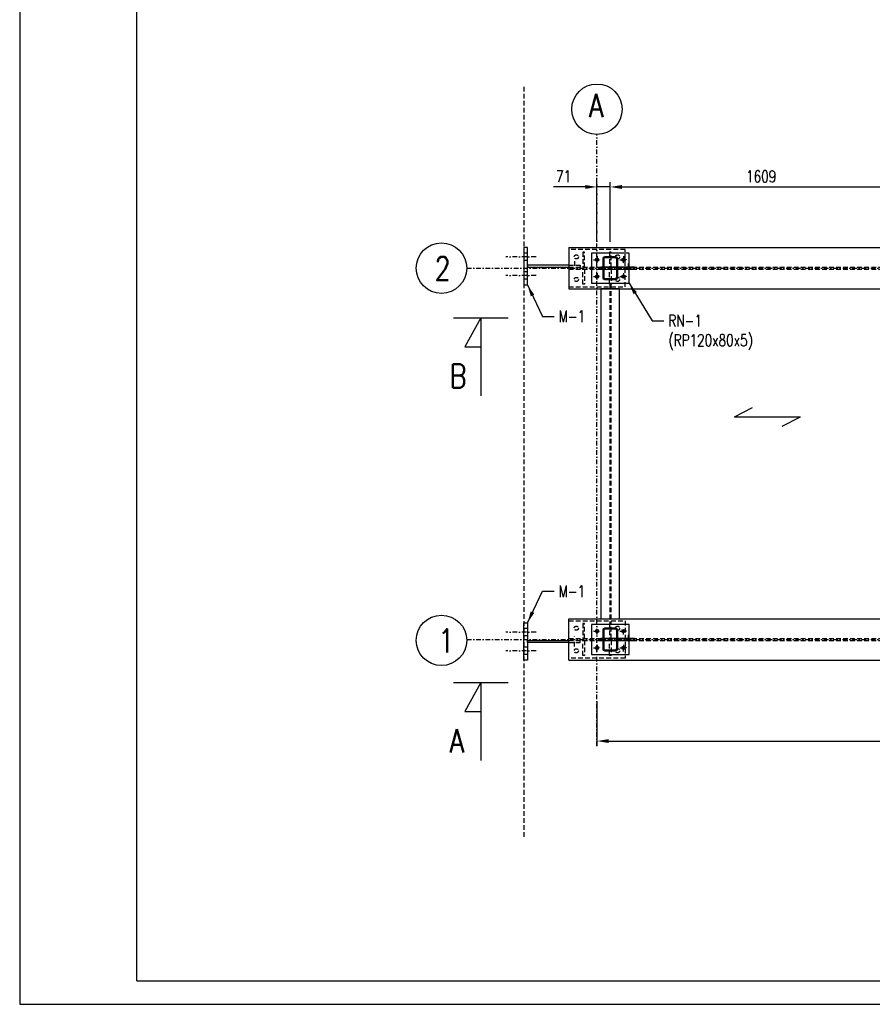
# Model space of a CAD drawing. Header units: centimetres. Extents: x 686402 to 1830517, y -1283654 to -666360.
# Tile 30 of 35: x 1784427 to 1788971, y -1033108 to -1027858. Entities that reach past the tile are written whole.
import ezdxf

# ---------------------------------------------------------------- set-up
doc = ezdxf.new("R2010")
doc.units = ezdxf.units.CM
doc.header["$LTSCALE"] = 50
doc.header["$MEASUREMENT"] = 0
doc.linetypes.add('DASHDOT', pattern=[1, 0.5, -0.25, 0, -0.25])
doc.linetypes.add('DASHED', pattern=[0.75, 0.5, -0.25])
for name, color, linetype in [('0-Ramki', 2, 'Continuous'), ('k_stal_niewid', 4, 'DASHED'), ('k_stal_osie', 1, 'DASHDOT'), ('k_stal_otwory', 1, 'DASHDOT'), ('k_stal_przekroj', 3, 'Continuous'), ('k_stal_widok', 7, 'Continuous'), ('k_stal_wymiary', 3, 'Continuous')]:
    doc.layers.add(name, color=color, linetype=linetype)
doc.styles.add('MSE-200', font='romans.shx', dxfattribs={"width": 0.8, "height": 40})
doc.styles.add('TXT3', font='romans.shx', dxfattribs={"width": 0.75})
doc.dimstyles.new('Skala_1_25', dxfattribs={"dimscale": 25, "dimtxt": 2.5, "dimasz": 2.5, "dimexe": 1, "dimexo": 1, "dimgap": 1, "dimtad": 1, "dimdec": 0, "dimzin": 0, "dimdsep": 46, "dimtxsty": 'TXT3', "dimcen": 2.5, "dimadec": 0, "dimazin": 0, "dimtfac": 1, "dimtdec": 0, "dimtmove": 0, "dimatfit": 3, "dimfxl": 0, "dimtolj": 1, "dimtzin": 0, "dimarcsym": 0})

# ---------------------------------------------------------------- blocks, each defined once
blk = doc.blocks.new('*D1226')
at = {"layer": 'Defpoints', "color": 0}
for p in [(1787503.2, -1031466.3), (1793013.2, -1031459.9), (1793013.2, -1031704.5)]:
    blk.add_point(p, dxfattribs=at)
at = {"layer": 'k_stal_wymiary', "color": 0, "lineweight": -2}
for p, q in [((1787503.2, -1031491.3), (1787503.2, -1031729.5)), ((1793013.2, -1031484.9), (1793013.2, -1031729.5)), ((1787565.7, -1031704.5), (1792950.7, -1031704.5))]:
    blk.add_line(p, q, dxfattribs=at)
at = {"layer": 'k_stal_wymiary', "color": 0}
for points in [[(1787565.7, -1031694.1), (1787565.7, -1031714.9), (1787503.2, -1031704.5)], [(1792950.7, -1031694.1), (1792950.7, -1031714.9), (1793013.2, -1031704.5)]]:
    blk.add_solid(points, dxfattribs=at)
at = {"layer": 'k_stal_wymiary', "color": 0, "insert": (1790333.2, -1031648.3), "char_height": 62.5, "attachment_point": 5, "style": 'TXT3'}
blk.add_mtext('\\A1;5510', dxfattribs=at)
blk = doc.blocks.new('*D1228')
at = {"layer": 'Defpoints', "color": 0}
for p in [(1787503.2, -1028750.1), (1787503.2, -1029068.3), (1787574.2, -1029068.3)]:
    blk.add_point(p, dxfattribs=at)
at = {"layer": 'k_stal_wymiary', "color": 0, "lineweight": -2}
for p, q in [((1787503.2, -1029043.3), (1787503.2, -1028725.1)), ((1787574.2, -1029043.3), (1787574.2, -1028725.1)), ((1787440.7, -1028750.1), (1787272.4, -1028750.1)), ((1787574.2, -1028750.1), (1787503.2, -1028750.1)), ((1787636.7, -1028750.1), (1787699.2, -1028750.1))]:
    blk.add_line(p, q, dxfattribs=at)
at = {"layer": 'k_stal_wymiary', "color": 0}
for points in [[(1787440.7, -1028739.7), (1787440.7, -1028760.6), (1787503.2, -1028750.1)], [(1787636.7, -1028739.7), (1787636.7, -1028760.6), (1787574.2, -1028750.1)]]:
    blk.add_solid(points, dxfattribs=at)
at = {"layer": 'k_stal_wymiary', "color": 0, "insert": (1787325.3, -1028693.9), "char_height": 62.5, "attachment_point": 5, "style": 'TXT3'}
blk.add_mtext('\\A1;71', dxfattribs=at)
blk = doc.blocks.new('*D1250')
at = {"layer": 'Defpoints', "color": 0}
for p in [(1789183.2, -1028750.1), (1787574.2, -1029043.3), (1789183.2, -1029028.1)]:
    blk.add_point(p, dxfattribs=at)
at = {"layer": 'k_stal_wymiary', "color": 0, "lineweight": -2}
for p, q in [((1787574.2, -1029018.3), (1787574.2, -1028725.1)), ((1789183.2, -1029003.1), (1789183.2, -1028725.1)), ((1787636.7, -1028750.1), (1789120.7, -1028750.1))]:
    blk.add_line(p, q, dxfattribs=at)
at = {"layer": 'k_stal_wymiary', "color": 0}
for points in [[(1787636.7, -1028739.7), (1787636.7, -1028760.6), (1787574.2, -1028750.1)], [(1789120.7, -1028739.7), (1789120.7, -1028760.6), (1789183.2, -1028750.1)]]:
    blk.add_solid(points, dxfattribs=at)
at = {"layer": 'k_stal_wymiary', "color": 0, "insert": (1788378.7, -1028693.9), "char_height": 62.5, "attachment_point": 5, "style": 'TXT3'}
blk.add_mtext('\\A1;1609', dxfattribs=at)

msp = doc.modelspace()

# ---------------------------------------------------------------- hatches: boundary and pattern name
at = {"layer": 'k_stal_przekroj'}
h = msp.add_hatch(dxfattribs=at)
h.set_pattern_fill('ANSI31', color=256, scale=25, style=0)
h.set_pattern_definition([(45, (33876.7193, 32006.4287), (-2.209708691, 2.209708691), [])])
h.paths.add_polyline_path([(1787604.2, -1029123.1), (1787574.2, -1029123.1), (1787574.2, -1029128.1), (1787604.2, -1029128.1, -0.414214), (1787609.2, -1029133.1), (1787609.2, -1029177.1), (1787614.2, -1029177.1), (1787614.2, -1029133.1, 0.414214)])
h.paths.add_polyline_path([(1787574.2, -1029123.1), (1787544.2, -1029123.1, 0.414214), (1787534.2, -1029133.1), (1787534.2, -1029177.1), (1787539.2, -1029177.1), (1787539.2, -1029133.1, -0.414214), (1787544.2, -1029128.1), (1787574.2, -1029128.1)])
h.paths.add_polyline_path([(1787539.2, -1029177.1), (1787534.2, -1029177.1), (1787534.2, -1029183.1), (1787539.2, -1029183.1)])
h.paths.add_polyline_path([(1787539.2, -1029183.1), (1787534.2, -1029183.1), (1787534.2, -1029189.1), (1787539.2, -1029189.1)])
h.paths.add_polyline_path([(1787539.2, -1029189.1), (1787534.2, -1029189.1), (1787534.2, -1029233.1, 0.414214), (1787544.2, -1029243.1), (1787574.2, -1029243.1), (1787574.2, -1029238.1), (1787544.2, -1029238.1, -0.414214), (1787539.2, -1029233.1)])
h.paths.add_polyline_path([(1787614.2, -1029233.1), (1787614.2, -1029189.1), (1787609.2, -1029189.1), (1787609.2, -1029233.1, -0.414214), (1787604.2, -1029238.1), (1787574.2, -1029238.1), (1787574.2, -1029243.1), (1787604.2, -1029243.1, 0.414214)])
h.paths.add_polyline_path([(1787614.2, -1029183.1), (1787609.2, -1029183.1), (1787609.2, -1029189.1), (1787614.2, -1029189.1)])
h.paths.add_polyline_path([(1787614.2, -1029177.1), (1787609.2, -1029177.1), (1787609.2, -1029183.1), (1787614.2, -1029183.1)])
h = msp.add_hatch(dxfattribs=at)
h.set_pattern_fill('ANSI31', color=256, scale=25, style=0)
h.set_pattern_definition([(45, (33876.7193, 30026.4287), (-2.209708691, 2.209708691), [])])
h.paths.add_polyline_path([(1787604.2, -1031103.1), (1787574.2, -1031103.1), (1787574.2, -1031108.1), (1787604.2, -1031108.1, -0.414214), (1787609.2, -1031113.1), (1787609.2, -1031157.1), (1787614.2, -1031157.1), (1787614.2, -1031113.1, 0.414214)])
h.paths.add_polyline_path([(1787574.2, -1031103.1), (1787544.2, -1031103.1, 0.414214), (1787534.2, -1031113.1), (1787534.2, -1031157.1), (1787539.2, -1031157.1), (1787539.2, -1031113.1, -0.414214), (1787544.2, -1031108.1), (1787574.2, -1031108.1)])
h.paths.add_polyline_path([(1787539.2, -1031157.1), (1787534.2, -1031157.1), (1787534.2, -1031163.1), (1787539.2, -1031163.1)])
h.paths.add_polyline_path([(1787539.2, -1031163.1), (1787534.2, -1031163.1), (1787534.2, -1031169.1), (1787539.2, -1031169.1)])
h.paths.add_polyline_path([(1787539.2, -1031169.1), (1787534.2, -1031169.1), (1787534.2, -1031213.1, 0.414214), (1787544.2, -1031223.1), (1787574.2, -1031223.1), (1787574.2, -1031218.1), (1787544.2, -1031218.1, -0.414214), (1787539.2, -1031213.1)])
h.paths.add_polyline_path([(1787614.2, -1031213.1), (1787614.2, -1031169.1), (1787609.2, -1031169.1), (1787609.2, -1031213.1, -0.414214), (1787604.2, -1031218.1), (1787574.2, -1031218.1), (1787574.2, -1031223.1), (1787604.2, -1031223.1, 0.414214)])
h.paths.add_polyline_path([(1787614.2, -1031163.1), (1787609.2, -1031163.1), (1787609.2, -1031169.1), (1787614.2, -1031169.1)])
h.paths.add_polyline_path([(1787614.2, -1031157.1), (1787609.2, -1031157.1), (1787609.2, -1031163.1), (1787614.2, -1031163.1)])

# ---------------------------------------------------------------- linework, layer by layer
at = {"layer": '0-Ramki', "color": 1}
for q in [(1785051.6, -1025683.2), (1796100.6, -1032983.2)]:
    msp.add_line((1785051.6, -1032983.2), q, dxfattribs=at)
at = {"layer": 'k_stal_niewid'}
for p, q in [((1787113.2, -1028215.5), (1787113.2, -1032226.7)), ((1787133.2, -1029102.3), (1787113.2, -1029102.3)), ((1787133.2, -1029142.3), (1787113.2, -1029142.3)), ((1787133.2, -1029202.3), (1787113.2, -1029202.3)), ((1787353.2, -1029166.3), (1787413.2, -1029166.3)), ((1787353.2, -1029178.3), (1793163.2, -1029178.3)), ((1787353.2, -1029187.8), (1793163.2, -1029187.8)), ((1787413.2, -1029166.3), (1787413.2, -1029178.3)), ((1787534.2, -1029177.1), (1787539.2, -1029177.1)), ((1787534.2, -1029189.1), (1787539.2, -1029189.1)), ((1787609.2, -1029177.1), (1787614.2, -1029177.1)), ((1787609.2, -1029189.1), (1787614.2, -1029189.1)), ((1787658.2, -1029177.1), (1787658.2, -1029189.1)), ((1787674.2, -1029177.1), (1787674.2, -1029189.1)), ((1787680.2, -1029177.1), (1787680.2, -1029189.1)), ((1787133.2, -1029242.3), (1787113.2, -1029242.3)), ((1787571.2, -1029267.8), (1787571.2, -1031078.3)), ((1787577.2, -1029267.8), (1787577.2, -1031078.3)), ((1787133.2, -1031103.8), (1787113.2, -1031103.8)), ((1787133.2, -1031143.8), (1787113.2, -1031143.8)), ((1787133.2, -1031203.8), (1787113.2, -1031203.8)), ((1787353.2, -1031158.3), (1793163.2, -1031158.3)), ((1787353.2, -1031167.8), (1793163.2, -1031167.8)), ((1787353.2, -1031179.8), (1787413.2, -1031179.8)), ((1787413.2, -1031179.8), (1787413.2, -1031167.8)), ((1787534.2, -1031157.1), (1787539.2, -1031157.1)), ((1787534.2, -1031169.1), (1787539.2, -1031169.1)), ((1787609.2, -1031157.1), (1787614.2, -1031157.1)), ((1787609.2, -1031169.1), (1787614.2, -1031169.1)), ((1787658.2, -1031157.1), (1787658.2, -1031169.1)), ((1787674.2, -1031157.1), (1787674.2, -1031169.1)), ((1787680.2, -1031157.1), (1787680.2, -1031169.1)), ((1787133.2, -1031243.8), (1787113.2, -1031243.8))]:
    msp.add_line(p, q, dxfattribs=at)
for points in [[(1787353.2, -1029283.1), (1787653.2, -1029283.1), (1787653.2, -1029083.1), (1787353.2, -1029083.1)], [(1787428.2, -1029178.3), (1787436.2, -1029178.3), (1787436.2, -1029098.3), (1787428.2, -1029098.3)], [(1787570.2, -1029178.3), (1787578.2, -1029178.3), (1787578.2, -1029098.3), (1787570.2, -1029098.3)], [(1787428.2, -1029187.8), (1787436.2, -1029187.8), (1787436.2, -1029267.8), (1787428.2, -1029267.8)], [(1787570.2, -1029187.8), (1787578.2, -1029187.8), (1787578.2, -1029267.8), (1787570.2, -1029267.8)], [(1787353.2, -1031063.1), (1787653.2, -1031063.1), (1787653.2, -1031263.1), (1787353.2, -1031263.1)], [(1787428.2, -1031158.3), (1787436.2, -1031158.3), (1787436.2, -1031078.3), (1787428.2, -1031078.3)], [(1787570.2, -1031158.3), (1787578.2, -1031158.3), (1787578.2, -1031078.3), (1787570.2, -1031078.3)], [(1787428.2, -1031167.8), (1787436.2, -1031167.8), (1787436.2, -1031247.8), (1787428.2, -1031247.8)], [(1787570.2, -1031167.8), (1787578.2, -1031167.8), (1787578.2, -1031247.8), (1787570.2, -1031247.8)]]:
    msp.add_lwpolyline(points, close=True, dxfattribs=at)
for centre in [(1787393.2, -1029123.1), (1787613.2, -1029123.1), (1787393.2, -1029243.1), (1787613.2, -1029243.1), (1787393.2, -1031103.1), (1787613.2, -1031103.1), (1787393.2, -1031223.1), (1787613.2, -1031223.1)]:
    msp.add_circle(centre, 11, dxfattribs=at)
at = {"layer": 'k_stal_osie'}
for p, q in [((1787503.2, -1031732), (1787503.2, -1028470.3)), ((1786809, -1029183.1), (1793343.2, -1029183.1)), ((1786808.9, -1031163.1), (1793343.2, -1031163.1))]:
    msp.add_line(p, q, dxfattribs=at)
at = {"layer": 'k_stal_otwory'}
for p, q in [((1787178.5, -1029122.3), (1787017.5, -1029122.3)), ((1787383.2, -1029146.4), (1787383.2, -1029198.2)), ((1787485, -1029138.1), (1787523.4, -1029138.1)), ((1787488.1, -1029138.1), (1787520.3, -1029138.1)), ((1787504.2, -1029118.9), (1787504.2, -1029157.3)), ((1787504.2, -1029154.2), (1787504.2, -1029121.9)), ((1787625, -1029138.1), (1787663.4, -1029138.1)), ((1787660.3, -1029138.1), (1787628.1, -1029138.1)), ((1787644.2, -1029118.9), (1787644.2, -1029157.3)), ((1787644.2, -1029154.2), (1787644.2, -1029121.9)), ((1787504.2, -1029208.9), (1787504.2, -1029247.3)), ((1787644.2, -1029208.9), (1787644.2, -1029247.3)), ((1787669.2, -1029158.1), (1787669.2, -1029208.1)), ((1787178.5, -1029222.3), (1787017.5, -1029222.3)), ((1787485, -1029228.1), (1787523.4, -1029228.1)), ((1787488.1, -1029228.1), (1787520.3, -1029228.1)), ((1787504.2, -1029211.9), (1787504.2, -1029244.2)), ((1787625, -1029228.1), (1787663.4, -1029228.1)), ((1787660.3, -1029228.1), (1787628.1, -1029228.1)), ((1787644.2, -1029211.9), (1787644.2, -1029244.2)), ((1787504.2, -1031137.3), (1787504.2, -1031098.9)), ((1787644.2, -1031137.3), (1787644.2, -1031098.9)), ((1787178.5, -1031123.8), (1787017.5, -1031123.8)), ((1787383.2, -1031199.7), (1787383.2, -1031147.9)), ((1787485, -1031118.1), (1787523.4, -1031118.1)), ((1787488.1, -1031118.1), (1787520.3, -1031118.1)), ((1787504.2, -1031134.2), (1787504.2, -1031101.9)), ((1787625, -1031118.1), (1787663.4, -1031118.1)), ((1787660.3, -1031118.1), (1787628.1, -1031118.1)), ((1787644.2, -1031134.2), (1787644.2, -1031101.9)), ((1787669.2, -1031138.1), (1787669.2, -1031188.1)), ((1787504.2, -1031227.3), (1787504.2, -1031188.9)), ((1787504.2, -1031191.9), (1787504.2, -1031224.2)), ((1787644.2, -1031227.3), (1787644.2, -1031188.9)), ((1787644.2, -1031191.9), (1787644.2, -1031224.2)), ((1787178.5, -1031223.8), (1787017.5, -1031223.8)), ((1787485, -1031208.1), (1787523.4, -1031208.1)), ((1787488.1, -1031208.1), (1787520.3, -1031208.1)), ((1787625, -1031208.1), (1787663.4, -1031208.1)), ((1787660.3, -1031208.1), (1787628.1, -1031208.1))]:
    msp.add_line(p, q, dxfattribs=at)
at = {"layer": 'k_stal_widok'}
for p, q in [((1787353.2, -1029073.1), (1793163.2, -1029073.1)), ((1787353.2, -1029073.1), (1787353.2, -1029293.1)), ((1787684.2, -1029177.1), (1787684.2, -1029189.1)), ((1787353.2, -1029293.1), (1793163.2, -1029293.1)), ((1787353.2, -1031053.1), (1793163.2, -1031053.1)), ((1787353.2, -1031273.1), (1787353.2, -1031053.1)), ((1787684.2, -1031157.1), (1787684.2, -1031169.1)), ((1787353.2, -1031273.1), (1793163.2, -1031273.1))]:
    msp.add_line(p, q, dxfattribs=at)
for points in [[(1784426.6, -1033108.2), (1799276.6, -1033108.2), (1799276.6, -1022608.2), (1784426.6, -1022608.2)], [(1787113.2, -1029272.3), (1787133.2, -1029272.3), (1787133.2, -1029072.3), (1787113.2, -1029072.3)], [(1787524.2, -1031053.1), (1787624.2, -1031053.1), (1787624.2, -1029293.1), (1787524.2, -1029293.1)], [(1787113.2, -1031073.8), (1787133.2, -1031073.8), (1787133.2, -1031273.8), (1787113.2, -1031273.8)]]:
    msp.add_lwpolyline(points, close=True, dxfattribs=at)
for points in [[(1787674.2, -1029177.1), (1787674.2, -1029103.1), (1787474.2, -1029103.1), (1787474.2, -1029263.1), (1787674.2, -1029263.1), (1787674.2, -1029189.1)], [(1787353.2, -1029166.3), (1787133.2, -1029166.3), (1787133.2, -1029178.3), (1787353.2, -1029178.3)], [(1787534.2, -1029177.1), (1787524.2, -1029177.1), (1787524.2, -1029189.1), (1787534.2, -1029189.1)], [(1787609.2, -1029177.1), (1787539.2, -1029177.1)], [(1787539.2, -1029189.1), (1787609.2, -1029189.1)], [(1787614.2, -1029189.1), (1787704.2, -1029189.1), (1787704.2, -1029177.1), (1787614.2, -1029177.1)], [(1787674.2, -1031157.1), (1787674.2, -1031083.1), (1787474.2, -1031083.1), (1787474.2, -1031243.1), (1787674.2, -1031243.1), (1787674.2, -1031169.1)], [(1787353.2, -1031179.8), (1787133.2, -1031179.8), (1787133.2, -1031167.8), (1787353.2, -1031167.8)], [(1787534.2, -1031157.1), (1787524.2, -1031157.1), (1787524.2, -1031169.1), (1787534.2, -1031169.1)], [(1787609.2, -1031157.1), (1787539.2, -1031157.1)], [(1787539.2, -1031169.1), (1787609.2, -1031169.1)], [(1787614.2, -1031169.1), (1787704.2, -1031169.1), (1787704.2, -1031157.1), (1787614.2, -1031157.1)]]:
    msp.add_lwpolyline(points, dxfattribs=at)
for points in [[(1787544.2, -1029243.1), (1787604.2, -1029243.1, 0.414214), (1787614.2, -1029233.1), (1787614.2, -1029133.1, 0.414214), (1787604.2, -1029123.1), (1787544.2, -1029123.1, 0.414214), (1787534.2, -1029133.1), (1787534.2, -1029233.1, 0.414214)], [(1787544.2, -1029238.1), (1787604.2, -1029238.1, 0.414214), (1787609.2, -1029233.1), (1787609.2, -1029133.1, 0.414214), (1787604.2, -1029128.1), (1787544.2, -1029128.1, 0.414214), (1787539.2, -1029133.1), (1787539.2, -1029233.1, 0.414214)], [(1787544.2, -1031223.1), (1787604.2, -1031223.1, 0.414214), (1787614.2, -1031213.1), (1787614.2, -1031113.1, 0.414214), (1787604.2, -1031103.1), (1787544.2, -1031103.1, 0.414214), (1787534.2, -1031113.1), (1787534.2, -1031213.1, 0.414214)], [(1787544.2, -1031218.1), (1787604.2, -1031218.1, 0.414214), (1787609.2, -1031213.1), (1787609.2, -1031113.1, 0.414214), (1787604.2, -1031108.1), (1787544.2, -1031108.1, 0.414214), (1787539.2, -1031113.1), (1787539.2, -1031213.1, 0.414214)]]:
    msp.add_lwpolyline(points, format="xyb", close=True, dxfattribs=at)
for centre in [(1787504.2, -1029138.1), (1787504.2, -1029138.1), (1787644.2, -1029138.1), (1787644.2, -1029138.1), (1787504.2, -1029228.1), (1787504.2, -1029228.1), (1787644.2, -1029228.1), (1787644.2, -1029228.1), (1787504.2, -1031118.1), (1787504.2, -1031118.1), (1787644.2, -1031118.1), (1787644.2, -1031118.1), (1787504.2, -1031208.1), (1787504.2, -1031208.1), (1787644.2, -1031208.1), (1787644.2, -1031208.1)]:
    msp.add_circle(centre, 9, dxfattribs=at)
at = {"layer": 'k_stal_wymiary'}
for p, q in [((1786738.6, -1029447.7), (1787030.9, -1029447.7)), ((1786738.6, -1029447.7), (1787030.9, -1029447.7)), ((1786884.8, -1029447.7), (1786798.9, -1029602.5)), ((1786884.8, -1029447.7), (1786798.9, -1029602.5)), ((1786884.8, -1029447.7), (1786884.8, -1029864)), ((1786884.8, -1029447.7), (1786884.8, -1029864)), ((1786798.9, -1029602.5), (1786884.8, -1029602.5)), ((1786798.9, -1029602.5), (1786884.8, -1029602.5)), ((1788235.9, -1029976.5), (1788332.4, -1029926.8)), ((1788235.9, -1029976.5), (1788587.3, -1029976.5)), ((1788490.8, -1030026.3), (1788587.3, -1029976.5)), ((1786738.6, -1031392.9), (1787030.9, -1031392.9)), ((1786738.6, -1031392.9), (1787030.9, -1031392.9)), ((1786884.8, -1031392.9), (1786798.9, -1031547.6)), ((1786884.8, -1031392.9), (1786798.9, -1031547.6)), ((1786884.8, -1031392.9), (1786884.8, -1031809.1)), ((1786884.8, -1031392.9), (1786884.8, -1031809.1)), ((1786798.9, -1031547.6), (1786884.8, -1031547.6)), ((1786798.9, -1031547.6), (1786884.8, -1031547.6))]:
    msp.add_line(p, q, dxfattribs=at)
for centre in [(1787503.2, -1028335.7), (1786674.5, -1029183.1), (1786674.5, -1031167.8)]:
    msp.add_circle(centre, 134.5, dxfattribs=at)

# ---------------------------------------------------------------- texts
at = {"layer": 'k_stal_wymiary', "style": 'MSE-200', "width": 0.8}
for s, p in [('A', (1787461.4, -1028378.1)), ('2', (1786637.9, -1029247.2)), ('B', (1786718.6, -1029820.7)), ('1', (1786657, -1031231.9)), ('A', (1786718.6, -1031765.9))]:
    msp.add_text(s, height=125, dxfattribs=at).set_placement(p)
at = {"layer": 'k_stal_wymiary', "char_height": 62.5, "width": 60, "style": 'TXT3'}
for s, insert, attachment_point in [('\\A1;M-1', (1787299.7, -1029409.2), 1), ('\\A1;RN-1 (RP120x80x5)', (1787884.4, -1029432.2), 1), ('\\A1;M-1', (1787299.7, -1030936.9), 7)]:
    msp.add_mtext(s, dxfattribs=dict(at, insert=insert, attachment_point=attachment_point))

# ---------------------------------------------------------------- dimensions: what is measured, and where the dimension line sits
at = {"layer": 'k_stal_wymiary'}
for base, p1, p2, picture, middle in [((1787503.2, -1028750.1), (1787574.2, -1029068.3), (1787503.2, -1029068.3), '*D1228', (1787325.3, -1028693.9)), ((1789183.2, -1028750.1), (1787574.2, -1029043.3), (1789183.2, -1029028.1), '*D1250', (1788378.7, -1028693.9))]:
    dim = msp.add_linear_dim(base=base, p1=p1, p2=p2, dimstyle='Skala_1_25', dxfattribs=at)
    dim.commit()
    dim.dimension.update_dxf_attribs({"geometry": picture, "text_midpoint": middle})
dim = msp.add_linear_dim(base=(1793013.2, -1031704.5), p1=(1787503.2, -1031466.3), p2=(1793013.2, -1031459.9), dimstyle='Skala_1_25', dxfattribs=at)
dim.commit()
dim.dimension.update_dxf_attribs({"geometry": '*D1226', "text_midpoint": (1790333.2, -1031704.5), "dimtype": 160})

# ---------------------------------------------------------------- leaders
at = {"layer": 'k_stal_wymiary', "annotation_type": 0, "has_hookline": 1, "hookline_direction": 0}
for points, text_width in [([(1787133.2, -1029272.3), (1787212.2, -1029440.4), (1787274.7, -1029440.4)], 122.8), ([(1787674.2, -1029263.1), (1787796.9, -1029463.4), (1787859.4, -1029463.4)], 475.4), ([(1787133.2, -1031073.8), (1787212.2, -1030905.7), (1787274.7, -1030905.7)], 122.8)]:
    msp.add_leader(points, dimstyle='Skala_1_25', override={"dimgap": 1, "dimtad": 0}, dxfattribs=dict(at, text_width=text_width))

doc.saveas('drawing.dxf')
